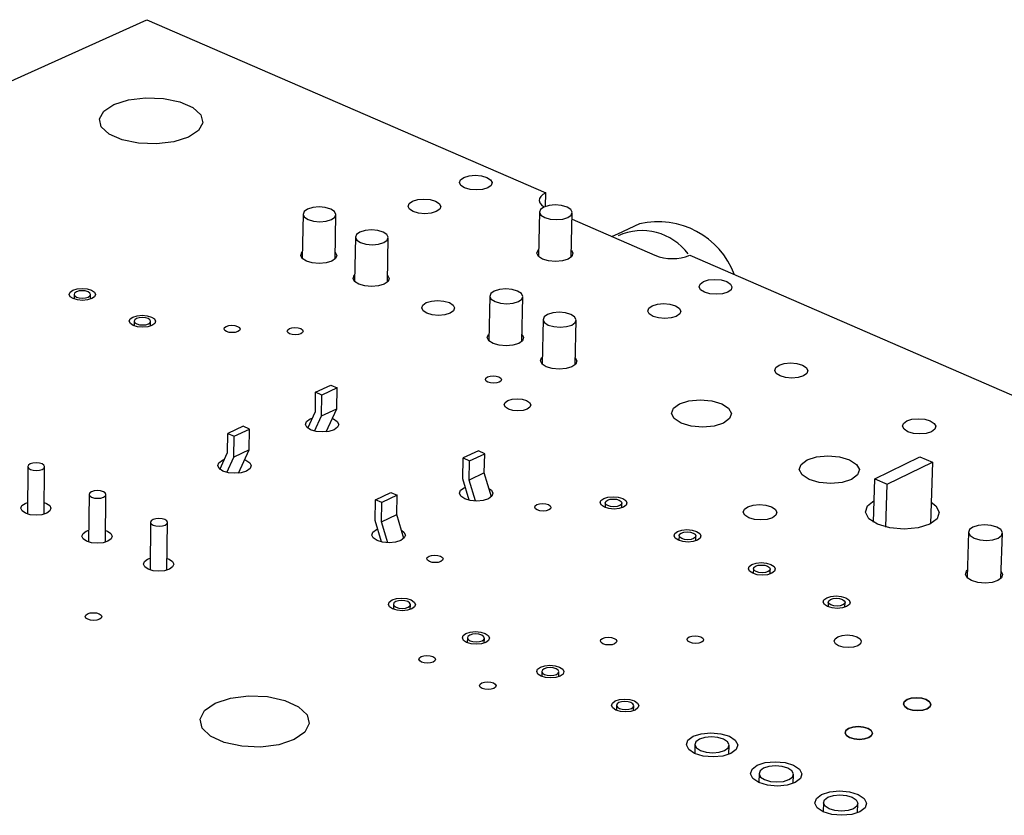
# Model space of a CAD drawing. Extents: x 70 to 210, y 70 to 141.
# Tile 11 of 13: x 149 to 173, y 122 to 141. Entities that reach past the tile are written whole.
import ezdxf

# ---------------------------------------------------------------- set-up
doc = ezdxf.new("R2010")
doc.units = 0
doc.layers.get('0').update_dxf_attribs({"linetype": 'CONTINUOUS'})

msp = doc.modelspace()

# ---------------------------------------------------------------- linework, layer by layer
at = {"color": 7, "linetype": 'CONTINUOUS'}
for p, q in [((145.329, 138.062), (152.302, 141.204)), ((152.302, 141.204), (161.828, 137.068)), ((161.821, 136.745), (161.828, 137.068)), ((161.676, 136.612), (161.653, 135.551)), ((162.435, 135.535), (162.46, 136.596)), ((156.031, 136.56), (156.014, 135.499)), ((156.796, 135.487), (156.814, 136.548)), ((162.456, 136.436), (164.433, 135.576)), ((164.067, 136.328), (163.536, 136.079)), ((157.282, 136.011), (157.264, 134.948)), ((158.048, 134.935), (158.067, 135.998)), ((163.543, 136.083), (163.41, 136.021)), ((165.263, 135.576), (183.328, 127.732)), ((150.564, 134.643), (150.563, 134.532)), ((150.956, 134.528), (150.957, 134.639)), ((160.491, 134.603), (160.469, 133.535)), ((161.257, 133.52), (161.28, 134.587)), ((152, 134.002), (151.998, 133.891)), ((161.761, 134.046), (161.737, 132.976)), ((162.527, 132.96), (162.552, 134.029)), ((152.392, 133.886), (152.393, 133.998)), ((156.332, 132.305), (156.694, 132.475)), ((156.844, 132.408), (156.483, 132.238)), ((156.694, 132.475), (156.844, 132.408)), ((156.836, 131.91), (156.844, 132.408)), ((156.325, 131.847), (156.332, 132.305)), ((156.483, 132.238), (156.332, 132.305)), ((156.475, 131.74), (156.483, 132.238)), ((156.475, 131.74), (156.836, 131.91)), ((156.583, 131.359), (156.836, 131.91)), ((156.142, 131.449), (156.325, 131.847)), ((156.198, 131.666), (156.251, 131.686)), ((156.308, 131.376), (156.475, 131.74)), ((154.6, 131.493), (154.236, 131.322)), ((154.387, 131.254), (154.751, 131.425)), ((154.751, 131.425), (154.6, 131.493)), ((154.744, 130.926), (154.751, 131.425)), ((154.229, 130.862), (154.236, 131.322)), ((154.236, 131.322), (154.387, 131.254)), ((154.38, 130.754), (154.387, 131.254)), ((154.048, 130.463), (154.229, 130.862)), ((154.214, 130.39), (154.38, 130.754)), ((154.744, 130.926), (154.38, 130.754)), ((154.492, 130.373), (154.744, 130.926)), ((159.846, 130.233), (159.856, 130.734)), ((160.217, 130.905), (159.856, 130.734)), ((159.856, 130.734), (160.008, 130.666)), ((160.008, 130.666), (160.37, 130.837)), ((160.37, 130.837), (160.217, 130.905)), ((160.36, 130.377), (160.37, 130.837)), ((169.685, 130.239), (170.762, 130.761)), ((170.762, 130.761), (171.06, 130.631)), ((149.461, 130.529), (149.451, 129.395)), ((149.851, 129.392), (149.862, 130.526)), ((154.105, 130.681), (154.157, 130.702)), ((159.999, 130.205), (160.008, 130.666)), ((169.982, 130.109), (171.06, 130.631)), ((171.06, 130.631), (171.012, 129.159)), ((160.36, 130.377), (159.999, 130.205)), ((160.53, 129.809), (160.36, 130.377)), ((159.998, 129.726), (159.846, 130.233)), ((159.875, 130.021), (159.905, 130.034)), ((160.148, 129.707), (159.999, 130.205)), ((169.652, 129.2), (169.685, 130.239)), ((169.685, 130.239), (169.982, 130.109)), ((169.95, 129.083), (169.982, 130.109)), ((150.923, 129.865), (150.911, 128.729)), ((151.312, 128.725), (151.325, 129.862)), ((157.76, 129.738), (158.124, 129.911)), ((158.277, 129.843), (157.913, 129.67)), ((158.124, 129.911), (158.277, 129.843)), ((158.268, 129.381), (158.277, 129.843)), ((149.394, 129.649), (149.454, 129.672)), ((157.751, 129.237), (157.76, 129.738)), ((157.913, 129.67), (157.76, 129.738)), ((157.905, 129.208), (157.913, 129.67)), ((163.245, 129.666), (163.242, 129.55)), ((163.643, 129.541), (163.645, 129.657)), ((157.905, 129.208), (158.268, 129.381)), ((158.439, 128.812), (158.268, 129.381)), ((152.392, 129.198), (152.379, 128.059)), ((152.781, 128.055), (152.795, 129.194)), ((157.904, 128.728), (157.751, 129.237)), ((158.055, 128.708), (157.905, 129.208)), ((150.854, 128.984), (150.914, 129.007)), ((157.782, 129.025), (157.811, 129.037)), ((165.01, 128.88), (165.007, 128.764)), ((165.408, 128.754), (165.411, 128.87)), ((171.923, 128.965), (171.886, 127.88)), ((172.692, 127.854), (172.73, 128.94)), ((152.321, 128.316), (152.382, 128.339)), ((166.785, 128.09), (166.782, 127.973)), ((167.184, 127.963), (167.188, 128.079)), ((158.19, 127.24), (158.188, 127.123)), ((158.592, 127.115), (158.594, 127.233)), ((168.571, 127.295), (168.567, 127.178)), ((168.971, 127.167), (168.974, 127.284)), ((159.956, 126.44), (159.954, 126.322)), ((160.358, 126.314), (160.361, 126.432)), ((161.732, 125.636), (161.73, 125.517)), ((162.136, 125.508), (162.138, 125.627)), ((163.519, 124.827), (163.516, 124.707)), ((163.923, 124.698), (163.926, 124.817)), ((165.388, 123.893), (165.383, 123.677)), ((166.2, 123.656), (166.206, 123.872)), ((166.919, 123.199), (166.913, 122.983)), ((167.733, 122.961), (167.739, 123.177)), ((168.458, 122.503), (168.451, 122.285)), ((169.273, 122.262), (169.28, 122.479))]:
    msp.add_line(p, q, dxfattribs=at)
for points in [[(151.514, 139.176), (151.861, 139.286), (152.273, 139.335), (152.7, 139.319), (153.092, 139.238), (153.402, 139.103), (153.591, 138.93), (153.637, 138.739), (153.535, 138.553), (153.295, 138.396), (152.948, 138.286), (152.534, 138.236), (152.105, 138.253), (151.711, 138.334), (151.402, 138.47), (151.214, 138.644), (151.169, 138.835), (151.273, 139.02), (151.514, 139.176)], [(159.873, 137.436), (159.996, 137.473), (160.144, 137.487), (160.293, 137.473), (160.422, 137.436), (160.51, 137.379), (160.545, 137.312), (160.52, 137.246), (160.44, 137.189), (160.316, 137.151), (160.168, 137.138), (160.019, 137.151), (159.89, 137.189), (159.802, 137.246), (159.767, 137.312), (159.792, 137.379), (159.873, 137.436)], [(161.828, 137.068), (161.759, 137.028), (161.708, 136.982), (161.679, 136.933), (161.671, 136.882), (161.687, 136.831), (161.724, 136.782), (161.781, 136.736), (161.79, 136.73)], [(158.646, 136.868), (158.77, 136.905), (158.918, 136.919), (159.068, 136.905), (159.197, 136.868), (159.285, 136.811), (159.319, 136.744), (159.294, 136.677), (159.213, 136.62), (159.089, 136.582), (158.941, 136.568), (158.791, 136.582), (158.662, 136.62), (158.574, 136.677), (158.54, 136.744), (158.565, 136.811), (158.646, 136.868)], [(156.153, 136.429), (156.282, 136.391), (156.433, 136.378), (156.582, 136.391), (156.707, 136.429), (156.788, 136.487), (156.814, 136.554), (156.78, 136.622), (156.692, 136.679), (156.563, 136.717), (156.413, 136.73), (156.264, 136.717), (156.139, 136.679), (156.057, 136.622), (156.031, 136.554), (156.064, 136.487), (156.153, 136.429)], [(162.335, 136.729), (162.205, 136.767), (162.054, 136.78), (161.905, 136.767), (161.781, 136.729), (161.701, 136.672), (161.676, 136.604), (161.711, 136.537), (161.801, 136.479), (161.931, 136.441), (162.082, 136.428), (162.231, 136.441), (162.355, 136.479), (162.435, 136.537), (162.459, 136.604), (162.424, 136.672), (162.335, 136.729)], [(157.405, 135.879), (157.534, 135.841), (157.686, 135.827), (157.835, 135.841), (157.96, 135.879), (158.042, 135.937), (158.067, 136.005), (158.033, 136.072), (157.944, 136.13), (157.815, 136.168), (157.664, 136.182), (157.515, 136.168), (157.39, 136.13), (157.308, 136.072), (157.282, 136.005), (157.316, 135.937), (157.405, 135.879)], [(156.799, 135.649), (156.8, 135.648), (156.837, 135.574), (156.808, 135.5), (156.719, 135.436), (156.582, 135.394), (156.418, 135.379), (156.252, 135.394), (156.11, 135.436), (156.013, 135.5), (155.976, 135.574), (156.005, 135.648), (156.016, 135.66)], [(162.439, 135.697), (162.476, 135.624), (162.449, 135.55), (162.361, 135.487), (162.225, 135.444), (162.061, 135.43), (161.895, 135.444), (161.752, 135.487), (161.654, 135.55), (161.616, 135.624), (161.643, 135.698), (161.656, 135.713)], [(158.051, 135.098), (158.051, 135.098), (158.089, 135.023), (158.06, 134.948), (157.971, 134.885), (157.833, 134.843), (157.669, 134.828), (157.503, 134.843), (157.361, 134.885), (157.263, 134.948), (157.226, 135.023), (157.255, 135.098), (157.266, 135.11)], [(165.592, 134.948), (165.716, 134.986), (165.865, 135), (166.016, 134.986), (166.147, 134.948), (166.237, 134.89), (166.273, 134.822), (166.25, 134.754), (166.17, 134.696), (166.046, 134.658), (165.897, 134.644), (165.746, 134.658), (165.615, 134.696), (165.525, 134.754), (165.489, 134.822), (165.512, 134.89), (165.592, 134.948)], [(150.535, 134.742), (150.636, 134.773), (150.756, 134.783), (150.876, 134.773), (150.979, 134.742), (151.049, 134.696), (151.075, 134.641), (151.053, 134.587), (150.986, 134.54), (150.885, 134.51), (150.766, 134.499), (150.645, 134.51), (150.542, 134.54), (150.472, 134.587), (150.447, 134.641), (150.469, 134.696), (150.535, 134.742)], [(150.624, 134.578), (150.688, 134.559), (150.764, 134.552), (150.839, 134.559), (150.902, 134.578), (150.943, 134.607), (150.957, 134.641), (150.941, 134.675), (150.897, 134.704), (150.833, 134.723), (150.757, 134.73), (150.683, 134.723), (150.62, 134.704), (150.578, 134.675), (150.564, 134.641), (150.58, 134.607), (150.624, 134.578)], [(161.155, 134.722), (161.024, 134.76), (160.873, 134.774), (160.723, 134.76), (160.598, 134.722), (160.516, 134.664), (160.491, 134.595), (160.526, 134.527), (160.616, 134.469), (160.747, 134.43), (160.899, 134.416), (161.049, 134.43), (161.174, 134.469), (161.255, 134.527), (161.28, 134.595), (161.245, 134.664), (161.155, 134.722)], [(158.97, 134.445), (159.095, 134.483), (159.245, 134.497), (159.396, 134.483), (159.526, 134.445), (159.615, 134.387), (159.65, 134.318), (159.625, 134.25), (159.543, 134.192), (159.418, 134.153), (159.269, 134.14), (159.117, 134.153), (158.987, 134.192), (158.898, 134.25), (158.864, 134.318), (158.889, 134.387), (158.97, 134.445)], [(164.366, 134.369), (164.491, 134.408), (164.64, 134.421), (164.791, 134.408), (164.922, 134.369), (165.012, 134.311), (165.048, 134.243), (165.025, 134.174), (164.944, 134.116), (164.82, 134.078), (164.671, 134.064), (164.519, 134.078), (164.388, 134.116), (164.298, 134.174), (164.262, 134.243), (164.286, 134.311), (164.366, 134.369)], [(151.97, 134.101), (152.071, 134.132), (152.191, 134.143), (152.312, 134.132), (152.415, 134.101), (152.485, 134.055), (152.511, 134), (152.49, 133.946), (152.423, 133.899), (152.322, 133.868), (152.202, 133.857), (152.081, 133.868), (151.978, 133.899), (151.908, 133.946), (151.882, 134), (151.904, 134.055), (151.97, 134.101)], [(152.06, 133.937), (152.125, 133.918), (152.2, 133.911), (152.275, 133.918), (152.338, 133.937), (152.38, 133.966), (152.393, 134), (152.377, 134.034), (152.333, 134.063), (152.269, 134.083), (152.193, 134.09), (152.118, 134.083), (152.055, 134.063), (152.013, 134.034), (152, 134), (152.016, 133.966), (152.06, 133.937)], [(162.426, 134.164), (162.295, 134.203), (162.143, 134.217), (161.992, 134.203), (161.867, 134.164), (161.786, 134.106), (161.761, 134.038), (161.796, 133.969), (161.887, 133.91), (162.018, 133.871), (162.17, 133.858), (162.321, 133.871), (162.446, 133.91), (162.527, 133.969), (162.552, 134.038), (162.516, 134.106), (162.426, 134.164)], [(154.199, 133.877), (154.26, 133.896), (154.333, 133.903), (154.406, 133.896), (154.469, 133.877), (154.512, 133.849), (154.528, 133.815), (154.515, 133.782), (154.475, 133.754), (154.414, 133.735), (154.341, 133.728), (154.268, 133.735), (154.205, 133.754), (154.162, 133.782), (154.146, 133.815), (154.159, 133.849), (154.199, 133.877)], [(155.705, 133.826), (155.766, 133.845), (155.839, 133.852), (155.912, 133.845), (155.975, 133.826), (156.018, 133.798), (156.035, 133.765), (156.022, 133.732), (155.982, 133.703), (155.921, 133.684), (155.848, 133.678), (155.774, 133.684), (155.711, 133.703), (155.668, 133.732), (155.652, 133.765), (155.665, 133.798), (155.705, 133.826)], [(161.261, 133.684), (161.298, 133.61), (161.271, 133.534), (161.181, 133.47), (161.044, 133.428), (160.879, 133.413), (160.712, 133.428), (160.568, 133.47), (160.469, 133.534), (160.431, 133.61), (160.459, 133.685), (160.472, 133.7)], [(162.531, 133.125), (162.568, 133.051), (162.541, 132.975), (162.452, 132.911), (162.314, 132.868), (162.149, 132.852), (161.982, 132.868), (161.837, 132.911), (161.738, 132.975), (161.7, 133.051), (161.727, 133.127), (161.741, 133.141)], [(167.397, 132.952), (167.521, 132.991), (167.671, 133.004), (167.824, 132.991), (167.956, 132.952), (168.047, 132.893), (168.084, 132.824), (168.061, 132.755), (167.981, 132.696), (167.856, 132.657), (167.706, 132.643), (167.554, 132.657), (167.422, 132.696), (167.33, 132.755), (167.293, 132.824), (167.317, 132.893), (167.397, 132.952)], [(160.437, 132.669), (160.498, 132.688), (160.571, 132.695), (160.645, 132.688), (160.709, 132.669), (160.752, 132.641), (160.769, 132.607), (160.757, 132.573), (160.718, 132.545), (160.656, 132.526), (160.583, 132.519), (160.509, 132.526), (160.446, 132.545), (160.402, 132.573), (160.385, 132.607), (160.397, 132.641), (160.437, 132.669)], [(160.921, 132.108), (161.022, 132.139), (161.142, 132.15), (161.264, 132.139), (161.369, 132.108), (161.442, 132.061), (161.47, 132.005), (161.45, 131.949), (161.385, 131.902), (161.284, 131.871), (161.163, 131.86), (161.041, 131.871), (160.936, 131.902), (160.864, 131.949), (160.835, 132.005), (160.856, 132.061), (160.921, 132.108)], [(165.019, 132.031), (165.244, 132.101), (165.515, 132.126), (165.79, 132.101), (166.028, 132.031), (166.193, 131.925), (166.259, 131.799), (166.216, 131.674), (166.071, 131.568), (165.845, 131.497), (165.574, 131.472), (165.298, 131.497), (165.06, 131.568), (164.896, 131.674), (164.83, 131.799), (164.874, 131.925), (165.019, 132.031)], [(156.729, 131.678), (156.759, 131.666), (156.849, 131.607), (156.883, 131.537), (156.857, 131.467), (156.774, 131.408), (156.647, 131.369), (156.496, 131.355), (156.343, 131.369), (156.212, 131.408), (156.123, 131.467), (156.089, 131.537), (156.115, 131.607), (156.198, 131.666), (156.198, 131.666)], [(170.446, 131.619), (170.57, 131.659), (170.721, 131.673), (170.874, 131.659), (171.007, 131.619), (171.1, 131.56), (171.138, 131.491), (171.115, 131.421), (171.036, 131.362), (170.911, 131.322), (170.76, 131.308), (170.607, 131.322), (170.474, 131.362), (170.381, 131.421), (170.343, 131.491), (170.366, 131.56), (170.446, 131.619)], [(168.067, 130.689), (168.292, 130.761), (168.564, 130.786), (168.841, 130.761), (169.081, 130.689), (169.247, 130.582), (169.315, 130.456), (169.273, 130.329), (169.129, 130.222), (168.903, 130.15), (168.631, 130.125), (168.353, 130.15), (168.113, 130.222), (167.947, 130.329), (167.88, 130.456), (167.922, 130.582), (168.067, 130.689)], [(149.522, 130.462), (149.587, 130.442), (149.664, 130.435), (149.741, 130.442), (149.805, 130.462), (149.848, 130.492), (149.862, 130.528), (149.845, 130.563), (149.801, 130.593), (149.735, 130.613), (149.659, 130.62), (149.582, 130.613), (149.518, 130.593), (149.475, 130.563), (149.461, 130.528), (149.477, 130.492), (149.522, 130.462)], [(154.638, 130.694), (154.668, 130.681), (154.758, 130.622), (154.792, 130.552), (154.765, 130.482), (154.681, 130.422), (154.554, 130.382), (154.402, 130.368), (154.248, 130.382), (154.117, 130.422), (154.028, 130.482), (153.994, 130.552), (154.021, 130.622), (154.105, 130.681), (154.105, 130.681)], [(160.471, 130.005), (160.53, 129.962), (160.566, 129.891), (160.54, 129.82), (160.458, 129.761), (160.331, 129.721), (160.179, 129.706), (160.025, 129.721), (159.892, 129.761), (159.802, 129.82), (159.766, 129.891), (159.792, 129.962), (159.875, 130.021), (159.875, 130.021)], [(150.984, 129.798), (151.05, 129.778), (151.127, 129.771), (151.204, 129.778), (151.268, 129.798), (151.311, 129.828), (151.325, 129.864), (151.308, 129.899), (151.264, 129.929), (151.198, 129.949), (151.121, 129.956), (151.044, 129.949), (150.98, 129.929), (150.937, 129.899), (150.923, 129.864), (150.94, 129.828), (150.984, 129.798)], [(163.211, 129.766), (163.312, 129.798), (163.433, 129.809), (163.557, 129.798), (163.663, 129.766), (163.736, 129.718), (163.765, 129.661), (163.746, 129.605), (163.68, 129.557), (163.579, 129.525), (163.457, 129.513), (163.334, 129.525), (163.228, 129.557), (163.154, 129.605), (163.125, 129.661), (163.145, 129.718), (163.211, 129.766)], [(149.854, 129.668), (149.903, 129.649), (149.983, 129.596), (150.013, 129.532), (149.987, 129.468), (149.911, 129.414), (149.795, 129.378), (149.657, 129.365), (149.519, 129.378), (149.401, 129.414), (149.322, 129.468), (149.292, 129.532), (149.318, 129.596), (149.394, 129.649), (149.394, 129.649)], [(161.614, 129.62), (161.676, 129.64), (161.75, 129.647), (161.825, 129.64), (161.889, 129.62), (161.933, 129.591), (161.951, 129.557), (161.939, 129.522), (161.899, 129.493), (161.837, 129.474), (161.763, 129.467), (161.688, 129.474), (161.624, 129.493), (161.579, 129.522), (161.562, 129.557), (161.574, 129.591), (161.614, 129.62)], [(163.299, 129.727), (163.362, 129.747), (163.438, 129.754), (163.515, 129.747), (163.581, 129.727), (163.627, 129.697), (163.645, 129.661), (163.633, 129.626), (163.592, 129.596), (163.529, 129.576), (163.453, 129.569), (163.376, 129.576), (163.309, 129.596), (163.263, 129.626), (163.245, 129.661), (163.258, 129.697), (163.299, 129.727)], [(166.649, 129.57), (166.775, 129.61), (166.927, 129.624), (167.082, 129.61), (167.215, 129.57), (167.308, 129.51), (167.345, 129.439), (167.321, 129.368), (167.24, 129.308), (167.114, 129.268), (166.962, 129.254), (166.807, 129.268), (166.674, 129.308), (166.581, 129.368), (166.544, 129.439), (166.568, 129.51), (166.649, 129.57)], [(171.028, 129.677), (171.137, 129.595), (171.222, 129.439), (171.172, 129.283), (170.995, 129.151), (170.718, 129.062), (170.384, 129.031), (170.044, 129.062), (169.748, 129.151), (169.544, 129.283), (169.46, 129.439), (169.511, 129.595), (169.669, 129.717)], [(152.454, 129.13), (152.52, 129.11), (152.597, 129.103), (152.674, 129.11), (152.739, 129.13), (152.781, 129.161), (152.795, 129.196), (152.778, 129.232), (152.733, 129.262), (152.667, 129.282), (152.59, 129.289), (152.513, 129.282), (152.449, 129.262), (152.406, 129.232), (152.392, 129.196), (152.409, 129.161), (152.454, 129.13)], [(172.056, 128.821), (172.192, 128.78), (172.347, 128.766), (172.5, 128.78), (172.626, 128.821), (172.707, 128.881), (172.729, 128.952), (172.69, 129.024), (172.596, 129.084), (172.461, 129.125), (172.305, 129.139), (172.153, 129.125), (172.026, 129.084), (171.946, 129.024), (171.923, 128.952), (171.962, 128.881), (172.056, 128.821)], [(151.315, 129.003), (151.364, 128.984), (151.444, 128.93), (151.474, 128.866), (151.449, 128.802), (151.373, 128.748), (151.257, 128.711), (151.119, 128.699), (150.981, 128.711), (150.862, 128.748), (150.782, 128.802), (150.752, 128.866), (150.778, 128.93), (150.854, 128.984), (150.854, 128.984)], [(158.38, 129.01), (158.44, 128.965), (158.475, 128.894), (158.449, 128.823), (158.366, 128.762), (158.238, 128.722), (158.085, 128.708), (157.931, 128.722), (157.798, 128.762), (157.708, 128.823), (157.673, 128.894), (157.699, 128.965), (157.782, 129.025), (157.782, 129.025)], [(164.975, 128.98), (165.076, 129.013), (165.198, 129.024), (165.322, 129.013), (165.428, 128.98), (165.502, 128.932), (165.532, 128.875), (165.512, 128.818), (165.447, 128.77), (165.346, 128.738), (165.224, 128.727), (165.1, 128.738), (164.993, 128.77), (164.919, 128.818), (164.89, 128.875), (164.909, 128.932), (164.975, 128.98)], [(165.063, 128.941), (165.127, 128.961), (165.203, 128.968), (165.28, 128.961), (165.347, 128.941), (165.393, 128.911), (165.411, 128.875), (165.399, 128.84), (165.358, 128.81), (165.295, 128.789), (165.219, 128.782), (165.142, 128.789), (165.075, 128.81), (165.029, 128.84), (165.01, 128.875), (165.022, 128.911), (165.063, 128.941)], [(159.039, 128.388), (159.101, 128.408), (159.175, 128.415), (159.25, 128.408), (159.315, 128.388), (159.359, 128.359), (159.377, 128.324), (159.364, 128.29), (159.324, 128.26), (159.261, 128.24), (159.187, 128.234), (159.112, 128.24), (159.047, 128.26), (159.003, 128.29), (158.986, 128.324), (158.999, 128.359), (159.039, 128.388)], [(152.784, 128.334), (152.832, 128.316), (152.913, 128.261), (152.943, 128.197), (152.918, 128.133), (152.842, 128.078), (152.726, 128.042), (152.588, 128.029), (152.449, 128.042), (152.33, 128.078), (152.25, 128.133), (152.219, 128.197), (152.244, 128.261), (152.321, 128.316), (152.321, 128.316)], [(166.749, 128.19), (166.85, 128.223), (166.972, 128.234), (167.097, 128.223), (167.204, 128.19), (167.278, 128.142), (167.308, 128.085), (167.289, 128.028), (167.224, 127.979), (167.123, 127.947), (167, 127.935), (166.876, 127.947), (166.769, 127.979), (166.694, 128.028), (166.665, 128.085), (166.684, 128.142), (166.749, 128.19)], [(166.838, 128.151), (166.901, 128.171), (166.978, 128.178), (167.055, 128.171), (167.122, 128.151), (167.169, 128.121), (167.188, 128.085), (167.176, 128.049), (167.135, 128.019), (167.072, 127.998), (166.995, 127.991), (166.918, 127.998), (166.85, 128.019), (166.804, 128.049), (166.785, 128.085), (166.797, 128.121), (166.838, 128.151)], [(172.698, 128.025), (172.735, 127.953), (172.71, 127.874), (172.622, 127.807), (172.483, 127.762), (172.315, 127.747), (172.144, 127.762), (171.995, 127.807), (171.892, 127.874), (171.849, 127.953), (171.874, 128.031), (171.892, 128.051)], [(168.534, 127.396), (168.635, 127.428), (168.758, 127.44), (168.882, 127.428), (168.99, 127.396), (169.065, 127.347), (169.095, 127.29), (169.077, 127.232), (169.011, 127.183), (168.91, 127.151), (168.788, 127.139), (168.663, 127.151), (168.555, 127.183), (168.48, 127.232), (168.45, 127.29), (168.469, 127.347), (168.534, 127.396)], [(158.157, 127.343), (158.26, 127.375), (158.383, 127.387), (158.507, 127.375), (158.614, 127.343), (158.687, 127.294), (158.715, 127.236), (158.694, 127.179), (158.627, 127.13), (158.524, 127.097), (158.401, 127.086), (158.277, 127.097), (158.17, 127.13), (158.097, 127.179), (158.069, 127.236), (158.09, 127.294), (158.157, 127.343)], [(158.245, 127.303), (158.203, 127.272), (158.19, 127.236), (158.208, 127.2), (158.253, 127.17), (158.32, 127.15), (158.398, 127.142), (158.475, 127.15), (158.539, 127.17), (158.581, 127.2), (158.594, 127.236), (158.576, 127.272), (158.53, 127.303), (158.464, 127.323), (158.386, 127.33), (158.309, 127.323), (158.245, 127.303)], [(168.623, 127.356), (168.687, 127.376), (168.763, 127.384), (168.841, 127.376), (168.908, 127.356), (168.955, 127.326), (168.974, 127.29), (168.963, 127.254), (168.922, 127.223), (168.858, 127.203), (168.782, 127.196), (168.704, 127.203), (168.637, 127.223), (168.59, 127.254), (168.571, 127.29), (168.583, 127.326), (168.623, 127.356)], [(150.888, 127.012), (150.951, 127.032), (151.026, 127.039), (151.101, 127.032), (151.166, 127.012), (151.209, 126.983), (151.225, 126.948), (151.212, 126.912), (151.17, 126.883), (151.107, 126.863), (151.032, 126.856), (150.957, 126.863), (150.892, 126.883), (150.849, 126.912), (150.833, 126.948), (150.847, 126.983), (150.888, 127.012)], [(159.922, 126.543), (160.025, 126.576), (160.148, 126.588), (160.273, 126.576), (160.38, 126.543), (160.454, 126.494), (160.482, 126.436), (160.462, 126.378), (160.395, 126.329), (160.292, 126.296), (160.169, 126.285), (160.044, 126.296), (159.937, 126.329), (159.863, 126.378), (159.835, 126.436), (159.855, 126.494), (159.922, 126.543)], [(160.011, 126.503), (159.969, 126.473), (159.956, 126.436), (159.974, 126.4), (160.02, 126.369), (160.087, 126.349), (160.165, 126.342), (160.242, 126.349), (160.306, 126.369), (160.348, 126.4), (160.361, 126.436), (160.343, 126.473), (160.297, 126.503), (160.23, 126.524), (160.152, 126.531), (160.075, 126.524), (160.011, 126.503)], [(165.254, 126.461), (165.316, 126.481), (165.391, 126.488), (165.467, 126.481), (165.532, 126.461), (165.577, 126.431), (165.595, 126.396), (165.584, 126.361), (165.544, 126.331), (165.481, 126.311), (165.407, 126.304), (165.331, 126.311), (165.265, 126.331), (165.22, 126.361), (165.202, 126.396), (165.214, 126.431), (165.254, 126.461)], [(168.798, 126.463), (168.9, 126.496), (169.022, 126.507), (169.147, 126.496), (169.256, 126.463), (169.331, 126.414), (169.361, 126.356), (169.343, 126.298), (169.277, 126.249), (169.176, 126.216), (169.053, 126.205), (168.928, 126.216), (168.819, 126.249), (168.744, 126.298), (168.714, 126.356), (168.733, 126.414), (168.798, 126.463)], [(163.183, 126.425), (163.245, 126.444), (163.319, 126.451), (163.395, 126.444), (163.461, 126.425), (163.506, 126.395), (163.524, 126.36), (163.511, 126.324), (163.471, 126.294), (163.409, 126.275), (163.334, 126.268), (163.258, 126.275), (163.193, 126.294), (163.148, 126.324), (163.13, 126.36), (163.142, 126.395), (163.183, 126.425)], [(158.853, 125.991), (158.916, 126.011), (158.991, 126.018), (159.066, 126.011), (159.132, 125.991), (159.176, 125.961), (159.193, 125.926), (159.181, 125.89), (159.14, 125.86), (159.077, 125.84), (159.002, 125.833), (158.926, 125.84), (158.861, 125.86), (158.817, 125.89), (158.799, 125.926), (158.812, 125.961), (158.853, 125.991)], [(161.698, 125.739), (161.801, 125.772), (161.924, 125.784), (162.049, 125.772), (162.157, 125.739), (162.231, 125.69), (162.26, 125.632), (162.24, 125.573), (162.173, 125.524), (162.07, 125.491), (161.947, 125.479), (161.821, 125.491), (161.714, 125.524), (161.64, 125.573), (161.611, 125.632), (161.631, 125.69), (161.698, 125.739)], [(161.787, 125.699), (161.745, 125.668), (161.732, 125.632), (161.751, 125.595), (161.797, 125.564), (161.864, 125.544), (161.942, 125.536), (162.02, 125.544), (162.084, 125.564), (162.126, 125.595), (162.138, 125.632), (162.12, 125.668), (162.074, 125.699), (162.006, 125.719), (161.928, 125.727), (161.851, 125.719), (161.787, 125.699)], [(160.298, 125.361), (160.361, 125.381), (160.436, 125.388), (160.512, 125.381), (160.578, 125.361), (160.622, 125.331), (160.64, 125.295), (160.627, 125.26), (160.587, 125.23), (160.524, 125.209), (160.449, 125.202), (160.373, 125.209), (160.307, 125.23), (160.262, 125.26), (160.245, 125.295), (160.258, 125.331), (160.298, 125.361)], [(153.933, 124.876), (154.298, 124.998), (154.732, 125.053), (155.184, 125.034), (155.598, 124.945), (155.925, 124.794), (156.127, 124.601), (156.178, 124.389), (156.071, 124.183), (155.82, 124.008), (155.455, 123.885), (155.019, 123.829), (154.566, 123.848), (154.15, 123.939), (153.823, 124.09), (153.622, 124.284), (153.574, 124.496), (153.682, 124.702), (153.933, 124.876)], [(163.484, 124.93), (163.587, 124.963), (163.71, 124.975), (163.836, 124.963), (163.944, 124.93), (164.019, 124.881), (164.048, 124.822), (164.028, 124.763), (163.962, 124.714), (163.859, 124.68), (163.735, 124.669), (163.609, 124.68), (163.501, 124.714), (163.426, 124.763), (163.397, 124.822), (163.417, 124.881), (163.484, 124.93)], [(163.573, 124.89), (163.532, 124.859), (163.519, 124.822), (163.538, 124.785), (163.584, 124.754), (163.652, 124.734), (163.73, 124.726), (163.808, 124.734), (163.872, 124.754), (163.914, 124.785), (163.926, 124.822), (163.908, 124.859), (163.861, 124.89), (163.793, 124.91), (163.715, 124.918), (163.638, 124.91), (163.573, 124.89)], [(170.912, 124.963), (170.803, 124.996), (170.677, 125.007), (170.554, 124.996), (170.452, 124.963), (170.386, 124.913), (170.368, 124.854), (170.399, 124.796), (170.475, 124.746), (170.584, 124.713), (170.71, 124.701), (170.833, 124.713), (170.935, 124.746), (171.001, 124.796), (171.019, 124.854), (170.988, 124.913), (170.912, 124.963)], [(170.452, 124.963), (170.554, 124.996), (170.677, 125.007), (170.803, 124.996), (170.912, 124.963), (170.988, 124.913), (171.019, 124.854), (171.001, 124.796), (170.935, 124.746), (170.833, 124.713), (170.71, 124.701), (170.584, 124.713), (170.475, 124.746), (170.399, 124.796), (170.368, 124.854), (170.386, 124.913), (170.452, 124.963)], [(165.346, 124.087), (165.539, 124.149), (165.772, 124.171), (166.008, 124.149), (166.212, 124.087), (166.353, 123.993), (166.41, 123.882), (166.373, 123.772), (166.249, 123.678), (166.055, 123.615), (165.823, 123.593), (165.586, 123.615), (165.382, 123.678), (165.241, 123.772), (165.184, 123.882), (165.222, 123.993), (165.346, 124.087)], [(169.081, 124.057), (169.19, 124.023), (169.316, 124.012), (169.44, 124.023), (169.543, 124.057), (169.608, 124.107), (169.627, 124.165), (169.596, 124.224), (169.521, 124.274), (169.411, 124.307), (169.285, 124.319), (169.162, 124.307), (169.059, 124.274), (168.993, 124.224), (168.974, 124.165), (169.005, 124.107), (169.081, 124.057)], [(169.059, 124.274), (169.162, 124.307), (169.285, 124.319), (169.411, 124.307), (169.521, 124.274), (169.596, 124.224), (169.627, 124.165), (169.608, 124.107), (169.543, 124.057), (169.44, 124.023), (169.316, 124.012), (169.19, 124.023), (169.081, 124.057), (169.005, 124.107), (168.974, 124.165), (168.993, 124.224), (169.059, 124.274)], [(165.52, 123.746), (165.656, 123.704), (165.814, 123.69), (165.969, 123.704), (166.098, 123.746), (166.181, 123.809), (166.206, 123.882), (166.168, 123.956), (166.074, 124.019), (165.938, 124.06), (165.78, 124.075), (165.625, 124.06), (165.496, 124.019), (165.413, 123.956), (165.389, 123.882), (165.426, 123.809), (165.52, 123.746)], [(166.876, 123.394), (167.069, 123.457), (167.302, 123.479), (167.539, 123.457), (167.744, 123.394), (167.886, 123.3), (167.943, 123.188), (167.907, 123.077), (167.783, 122.983), (167.589, 122.92), (167.356, 122.898), (167.119, 122.92), (166.914, 122.983), (166.772, 123.077), (166.715, 123.188), (166.751, 123.3), (166.876, 123.394)], [(167.052, 123.051), (167.189, 123.009), (167.347, 122.995), (167.502, 123.009), (167.631, 123.051), (167.714, 123.114), (167.738, 123.188), (167.7, 123.263), (167.606, 123.325), (167.469, 123.367), (167.311, 123.382), (167.156, 123.367), (167.027, 123.325), (166.944, 123.263), (166.92, 123.188), (166.957, 123.114), (167.052, 123.051)], [(168.413, 122.697), (168.607, 122.761), (168.84, 122.783), (169.077, 122.761), (169.283, 122.697), (169.426, 122.603), (169.484, 122.491), (169.449, 122.379), (169.325, 122.285), (169.131, 122.221), (168.897, 122.199), (168.659, 122.221), (168.453, 122.285), (168.31, 122.379), (168.253, 122.491), (168.289, 122.603), (168.413, 122.697)], [(168.592, 122.353), (168.497, 122.417), (168.458, 122.491), (168.482, 122.566), (168.565, 122.629), (168.694, 122.671), (168.849, 122.686), (169.008, 122.671), (169.145, 122.629), (169.24, 122.566), (169.279, 122.491), (169.255, 122.417), (169.173, 122.353), (169.044, 122.311), (168.888, 122.296), (168.729, 122.311), (168.592, 122.353)]]:
    msp.add_lwpolyline(points, dxfattribs=at)
for centre, radius, start, end in [((164.507, 134.431), 1.947, 20.488, 103.0465), ((164.848, 136.619), 1.122, 248.305, 291.6952)]:
    msp.add_arc(centre, radius, start, end, dxfattribs=at)
at = {"color": 8, "linetype": 'CONTINUOUS'}
msp.add_arc((164.122, 134.786), 1.378, 36.5721, 114.2778, dxfattribs=at)

doc.saveas('drawing.dxf')
